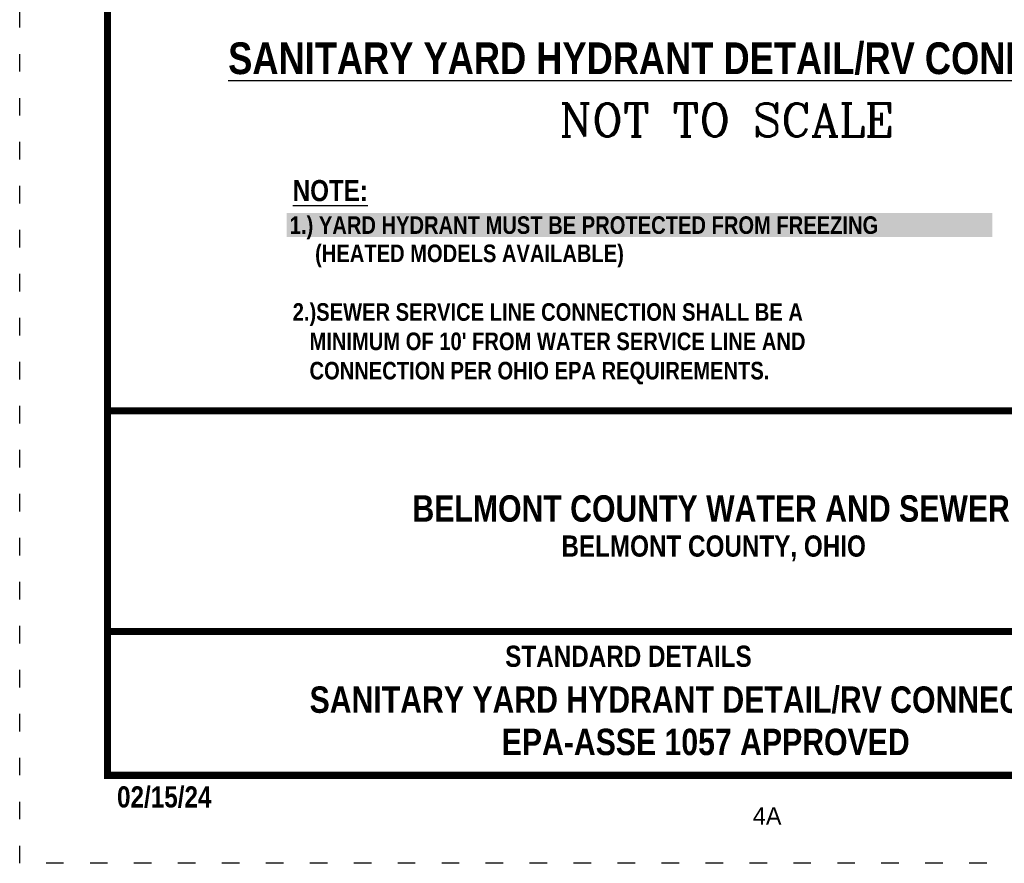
# Model space of a CAD drawing. Header units: feet. Extents: x 32.3 to 40.8, y 4.2 to 15.2.
# Tile 1 of 169: x 32.3 to 37.9, y 4.2 to 9. Entities that reach past the tile are written whole.
import ezdxf
from ezdxf.enums import TextEntityAlignment as Align

# ---------------------------------------------------------------- set-up
doc = ezdxf.new("R2010")
doc.units = ezdxf.units.FT
doc.header["$MEASUREMENT"] = 0
doc.linetypes.add('DOT2', pattern=[0.125, 0, -0.125])
for name, color, linetype in [('BORDER', 7, 'Continuous'), ('DIMENSIONS', 7, 'Continuous'), ('TEXT', 7, 'Continuous')]:
    doc.layers.add(name, color=color, linetype=linetype)
doc.styles.add('STYLE3', font='romanc.shx')
doc.styles.add('TECHNICAL', font='techb___.ttf')

msp = doc.modelspace()

# ---------------------------------------------------------------- linework, layer by layer
at = {"layer": 'BORDER', "color": 7, "const_width": 0.04}
msp.add_lwpolyline([(32.7582, 4.6968), (32.7582, 14.6968), (40.2582, 14.6968), (40.2582, 4.6968)], close=True, dxfattribs=at)
for points in [[(32.7615, 6.768), (40.2615, 6.768)], [(32.7615, 5.5148), (40.2615, 5.5148)]]:
    msp.add_lwpolyline(points, dxfattribs=at)
at = {"layer": 'DEFPOINTS', "color": 7, "linetype": 'DOT2', "ltscale": 1.2}
msp.add_lwpolyline([(32.2582, 4.1968), (32.2582, 15.1968), (40.7582, 15.1968), (40.7582, 4.1968)], close=True, dxfattribs=at)

# ---------------------------------------------------------------- texts
at = {"layer": 'DIMENSIONS', "attachment_point": 4, "style": 'TECHNICAL'}
for s, insert, char_height, width in [('{\\L\\C7;SANITARY YARD HYDRANT DETAIL/RV CONNETION}', (33.4439, 8.7702), 0.18, 6.351797), ("{\\fTechnicBold|b1|i0|c2|p2;\\H1.33333x;\\L\\C7;NOTE:\\P\\fTechnicBold|b0|i0|c2|p2;\\H0.83333x;\\l\\P    (HEATED MODELS AVAILABLE) \\P\\P2.)SEWER SERVICE LINE CONNECTION SHALL BE A \\P   MINIMUM OF 10' FROM WATER SERVICE LINE AND \\P   CONNECTION PER OHIO EPA REQUIREMENTS.}", (33.8109, 7.4996), 0.09, 4.090968)]:
    msp.add_mtext(s, dxfattribs=dict(at, insert=insert, char_height=char_height, width=width))
at = {"layer": 'DIMENSIONS', "insert": (33.7942, 7.8093), "char_height": 0.09, "width": 3.978406, "attachment_point": 4, "style": 'TECHNICAL', "bg_fill": 1, "box_fill_scale": 1.2, "bg_fill_color": 2, "bg_fill_transparency": 0}
msp.add_mtext('{\\H1.1111x;\\C7;1.) YARD HYDRANT MUST BE PROTECTED FROM FREEZING}', dxfattribs=at)
at = {"layer": 'TEXT', "color": 7}
for s, height, style, p in [('NOT TO SCALE', 0.1875, 'STYLE3', (35.3272, 8.3287)), ('BELMONT COUNTY, OHIO', 0.120395, 'TECHNICAL', (35.3391, 5.9399)), ('STANDARD DETAILS', 0.120395, 'TECHNICAL', (35.0195, 5.3135)), ('02/15/24', 0.1204, 'TECHNICAL', (32.8119, 4.5139))]:
    msp.add_text(s, height=height, dxfattribs=dict(at, style=style)).set_placement(p)
at = {"layer": 'TEXT', "color": 7, "style": 'TECHNICAL'}
for s, p in [('BELMONT COUNTY WATER AND SEWER DISTRICT', (38.7289, 6.2135)), ('SANITARY YARD HYDRANT DETAIL/RV CONNECTION', (38.3635, 5.1271)), ('EPA-ASSE 1057 APPROVED ', (37.3672, 4.8867))]:
    msp.add_text(s, height=0.15, dxfattribs=at).set_placement(p, align=Align.MIDDLE_RIGHT)
at = {"layer": 'TEXT', "color": 7}
msp.add_text('4A', height=0.1, dxfattribs=at).set_placement((36.4272, 4.4155))

doc.saveas('drawing.dxf')
